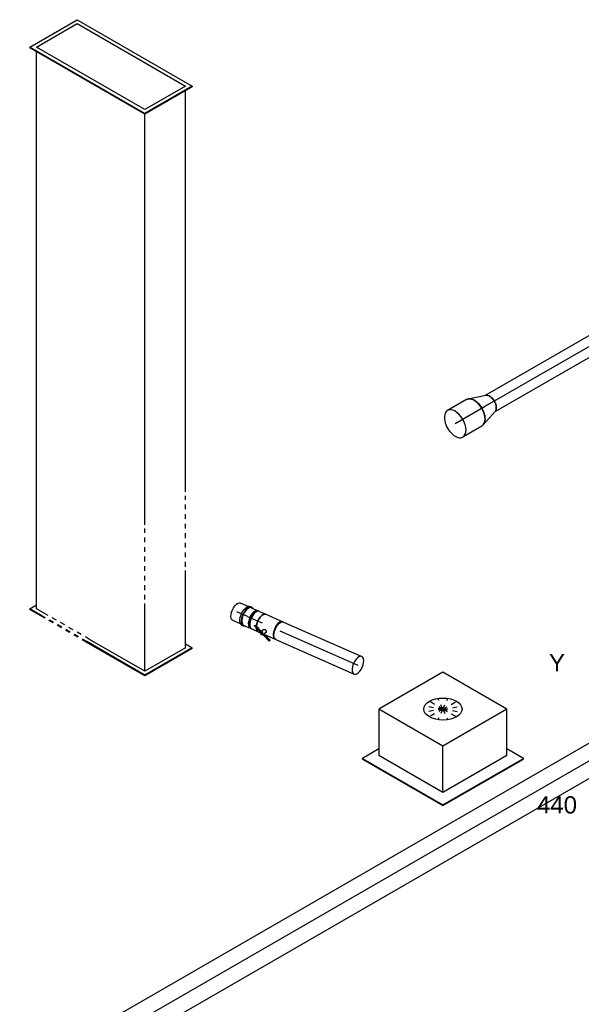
# Model space of a CAD drawing. Extents: x -257677 to 221252, y -185516 to 120782.
# Tile 158 of 171: x -44600 to -41667, y -7060 to -1915. Entities that reach past the tile are written whole.
import ezdxf
from ezdxf.enums import TextEntityAlignment as Align
from ezdxf.lldxf.tags import DXFTag

# ---------------------------------------------------------------- set-up
doc = ezdxf.new("R2010")
doc.units = 0
doc.header["$LTSCALE"] = 50
doc.linetypes.add('STREEPJES', pattern=[0.1, 0.05, -0.05])
doc.layers.get('0').update_dxf_attribs({"linetype": 'CONTINUOUS'})
for name, color, linetype in [('WL570---_RETOUR', 112, 'CONTINUOUS'), ('WL570---_RETOUR_HL', 8, 'CONTINUOUS'), ('WL570---_RETOUR_RST', 2, 'CONTINUOUS'), ('WL570---_RETOUR_RST_HL', 1, 'CONTINUOUS'), ('WL570---_TOEVOER', 3, 'CONTINUOUS'), ('WL570---_TOEVOER_HL', 8, 'CONTINUOUS'), ('WM570---_RETOUR_PR', 1, 'CONTINUOUS'), ('WM570---_RETOUR_RST_PR', 1, 'CONTINUOUS'), ('WM570---_TOEVOER_PR', 1, 'CONTINUOUS')]:
    doc.layers.add(name, color=color, linetype=linetype)
doc.styles.add('BURO-018', font='ARIAL.TTF', dxfattribs={"height": 63})
tags = doc.linetypes.add('CENTER2', pattern=[28.575, 19.05, -3.175, 3.175, -3.175]).pattern_tags.tags
tags[10:11] = [DXFTag(74, 4), DXFTag(75, 0), DXFTag(340, '0'), DXFTag(46, 1.0), DXFTag(50, 0.0), DXFTag(44, 0.0), DXFTag(45, 0.0)]
tags[8:9] = [DXFTag(74, 4), DXFTag(75, 0), DXFTag(340, '0'), DXFTag(46, 1.0), DXFTag(50, 0.0), DXFTag(44, 0.0), DXFTag(45, 0.0)]
tags[6:7] = [DXFTag(74, 4), DXFTag(75, 0), DXFTag(340, '0'), DXFTag(46, 1.0), DXFTag(50, 0.0), DXFTag(44, 0.0), DXFTag(45, 0.0)]
tags[4:5] = [DXFTag(74, 4), DXFTag(75, 0), DXFTag(340, '0'), DXFTag(46, 1.0), DXFTag(50, 0.0), DXFTag(44, 0.0), DXFTag(45, 0.0)]

# ---------------------------------------------------------------- blocks, each defined once
blk = doc.blocks.new('*U1305')
at = {"color": 0, "ltscale": 10}
for p, q in [((0, 50, 12127.9), (905.6, 50, 12127.9)), ((0, -50, 12127.9), (905.6, -50, 12127.9))]:
    blk.add_line(p, q, dxfattribs=at)
at = {"color": 0, "ltscale": 10, "extrusion": (9.9638e-19, 6.35235e-17, -1)}
blk.add_ellipse((0, 0, 12127.9), major_axis=(0, -50), ratio=0.57735, start_param=0, end_param=3.141593, dxfattribs=at)
at = {"color": 0, "ltscale": 10}
blk.add_ellipse((908.4, 0, 12127.9), major_axis=(0, -50), ratio=0.57735, start_param=3.330272, end_param=6.094506, dxfattribs=at)
at = {"layer": 'WL570---_RETOUR_HL', "linetype": 'CENTER2'}
blk.add_line((0, 0, 12127.9), (908.4, 0, 12127.9), dxfattribs=at)
at = {"layer": 'WM570---_RETOUR_PR', "color": 1, "style": 'BURO-018'}
blk.add_attdef('POSNR', text='', height=90, dxfattribs=at).set_placement((0, 0), align=Align.MIDDLE)
blk = doc.blocks.new('*U1306')
at = {"color": 0, "ltscale": 10}
for p, q in [((83.7, 78.6, 11485.6), (-5.4, 49.1, 11485.6)), ((83.7, -78.6, 11485.6), (-5.4, -49.1, 11485.6))]:
    blk.add_line(p, q, dxfattribs=at)
blk.add_ellipse((92.3, 0, 11485.6), major_axis=(0, -80), ratio=0.57735, start_param=3.141593, end_param=6.283185, dxfattribs=at)
at = {"color": 0, "ltscale": 10, "extrusion": (1.17463e-16, 6.03802e-17, -1)}
blk.add_ellipse((0, 0, 11485.6), major_axis=(0, -50), ratio=0.57735, start_param=0.188679, end_param=2.952914, dxfattribs=at)
at = {"layer": 'WL570---_RETOUR_HL', "linetype": 'CENTER2'}
blk.add_line((0, 0, 11485.6), (92.3, 0, 11485.6), dxfattribs=at)
for centre in [(0, 0, 11485.6), (92.3, 0, 11485.6)]:
    blk.add_circle(centre, 0.075, dxfattribs=at)
at = {"layer": 'WM570---_RETOUR_PR', "color": 1, "style": 'BURO-018'}
blk.add_attdef('POSNR', text='', height=90, dxfattribs=at).set_placement((0, 0), align=Align.MIDDLE)
blk = doc.blocks.new('*U1307')
at = {"color": 0, "ltscale": 10}
for p, q in [((0, 80, 11420.3), (114.9, 80, 11420.3)), ((0, -80, 11420.3), (114.9, -80, 11420.3))]:
    blk.add_line(p, q, dxfattribs=at)
at = {"color": 0, "ltscale": 10, "extrusion": (9.9638e-19, 6.35235e-17, -1)}
blk.add_ellipse((0, 0, 11420.3), major_axis=(0, -80), ratio=0.57735, start_param=0, end_param=3.141593, dxfattribs=at)
at = {"color": 0, "ltscale": 10}
for start_param, end_param in [(3.141593, 6.283185), (0, 3.141593)]:
    blk.add_ellipse((114.9, 0, 11420.3), major_axis=(0, -80), ratio=0.57735, start_param=start_param, end_param=end_param, dxfattribs=at)
at = {"layer": 'WL570---_RETOUR_HL', "linetype": 'CENTER2'}
blk.add_line((0, 0, 11420.3), (114.9, 0, 11420.3), dxfattribs=at)
at = {"layer": 'WM570---_RETOUR_PR', "color": 1, "style": 'BURO-018'}
blk.add_attdef('POSNR', text='', height=90, dxfattribs=at).set_placement((0, 0), align=Align.MIDDLE)
blk = doc.blocks.new('*U1312')
at = {"color": 0, "ltscale": 10}
for p, q in [((10.1, 50, 9918.8), (53.2, 50, 9918.8)), ((10.1, -50, 9918.8), (53.2, -50, 9918.8))]:
    blk.add_line(p, q, dxfattribs=at)
at = {"color": 0, "ltscale": 10, "extrusion": (1.65823e-17, -1.14043e-16, -1)}
blk.add_ellipse((53.2, 0, 9918.8), major_axis=(0, 50), ratio=0.49604, start_param=0, end_param=3.141593, dxfattribs=at)
at = {"layer": 'WL570---_RETOUR_HL', "linetype": 'CENTER2'}
blk.add_line((0, 0, 9918.8), (53.2, 0, 9918.8), dxfattribs=at)
at = {"layer": 'WM570---_RETOUR_PR', "color": 1, "style": 'BURO-018'}
blk.add_attdef('POSNR', text='', height=90, dxfattribs=at).set_placement((0, 0), align=Align.MIDDLE)
blk = doc.blocks.new('*U1313')
at = {"color": 0, "ltscale": 10}
for p, q in [((-4.3, 54, 9916.3), (4.3, 54, 9916.3)), ((-33.6, 47.5, 9916.3), (-41.3, 47.5, 9916.3)), ((-33.6, -47.5, 9916.3), (-41.3, -47.5, 9916.3)), ((-4.3, -54, 9916.3), (4.3, -54, 9916.3))]:
    blk.add_line(p, q, dxfattribs=at)
at = {"color": 0, "ltscale": 10, "extrusion": (1.65823e-17, -1.14043e-16, -1)}
for centre, start_param, end_param in [((-4.3, 0, 9916.3), 0, 3.528909), ((-4.3, 0, 9916.3), 5.895869, 6.280044), ((-4.3, 0, 9916.3), 0, 3.528909), ((-4.3, 0, 9916.3), 5.895869, 6.280044), ((4.3, 0, 9916.3), 0, 3.141593), ((4.3, 0, 9916.3), 0, 3.141593)]:
    blk.add_ellipse(centre, major_axis=(0, 54), ratio=0.49604, start_param=start_param, end_param=end_param, dxfattribs=at)
at = {"color": 0, "ltscale": 10}
blk.add_ellipse((-41.3, 0, 9916.3), major_axis=(0, 47.5), ratio=0.49604, start_param=3.141593, end_param=6.283185, dxfattribs=at)
at = {"layer": 'WL570---_RETOUR_HL', "linetype": 'CENTER2'}
blk.add_line((-4.3, 0, 9916.3), (4.3, 0, 9916.3), dxfattribs=at)
at = {"layer": 'WM570---_RETOUR_PR', "color": 1, "style": 'BURO-018'}
blk.add_attdef('POSNR', text='', height=90, dxfattribs=at).set_placement((0, 0), align=Align.MIDDLE)
blk = doc.blocks.new('*U1314')
at = {"color": 0, "ltscale": 10}
for p, q in [((-41.3, 50, 9890.2), (-4.3, 50, 9890.2)), ((-4.3, 47.5, 9890.2), (-3.4, 47.5, 9890.2)), ((4.3, 50, 9890.2), (41.3, 50, 9890.2)), ((-41.3, -50, 9890.2), (-4.3, -50, 9890.2)), ((-4.3, -47.5, 9890.2), (-3.4, -47.5, 9890.2)), ((4.3, -50, 9890.2), (41.3, -50, 9890.2))]:
    blk.add_line(p, q, dxfattribs=at)
for centre, major_axis, start_param, end_param in [((-41.3, 0, 9890.2), (0, -50), 3.141593, 6.283185), ((-4.3, 0, 9890.2), (0, -50), 3.141593, 6.459138), ((-4.3, 0, 9890.2), (0, -47.5), 3.141593, 6.283185), ((4.3, 0, 9890.2), (0, -50), 3.141593, 6.283185), ((-4.3, 0, 9890.2), (0, -50), 2.96564, 3.138451), ((41.3, 0, 9890.2), (0, -50), 3.141593, 5.277), ((41.3, 0, 9890.2), (0, -50), 5.485269, 6.283185)]:
    blk.add_ellipse(centre, major_axis=major_axis, ratio=0.49604, start_param=start_param, end_param=end_param, dxfattribs=at)
at = {"layer": 'WL570---_RETOUR_HL', "linetype": 'CENTER2'}
blk.add_line((-41.3, 0, 9890.2), (41.3, 0, 9890.2), dxfattribs=at)
at = {"layer": 'WM570---_RETOUR_PR', "color": 1, "style": 'BURO-018'}
blk.add_attdef('POSNR', text='', height=90, dxfattribs=at).set_placement((0, 0), align=Align.MIDDLE)
blk = doc.blocks.new('*U1315')
at = {"color": 2, "ltscale": 10}
for p, q in [((-48.5, 50, 9838.9), (48.5, 50, 9838.9)), ((50.3, 49.9, 9838.9), (48.5, 50, 9838.9)), ((-79.1, -29.7, 9838.9), (-78.8, -28.4, 9838.9)), ((-19.5, -54, 9838.9), (-79.1, -29.7, 9838.9)), ((-78.8, -28.4, 9838.9), (-76.4, -23.9, 9838.9)), ((-19.2, -52.7, 9838.9), (-78.8, -28.4, 9838.9)), ((-33.7, -41.3, 9838.9), (-76.4, -23.9, 9838.9)), ((-48.5, -50, 9838.9), (-35.8, -50, 9838.9)), ((-26.2, -27.9, 9838.9), (-35.9, -45.3, 9838.9)), ((-16.7, -48.2, 9838.9), (-19.2, -52.7, 9838.9)), ((26, -65.6, 9838.9), (-16.7, -48.2, 9838.9)), ((-10.3, -37.5, 9838.9), (-16.3, -48.4, 9838.9)), ((-12.4, -50, 9838.9), (48.5, -50, 9838.9)), ((48.5, -50, 9838.9), (50.3, -49.9, 9838.9)), ((-19.2, -52.7, 9838.9), (-19.5, -54, 9838.9)), ((23.3, -71.4, 9838.9), (-19.5, -54, 9838.9)), ((-18.2, -53.1, 9838.9), (-19.2, -52.7, 9838.9)), ((23.6, -70.1, 9838.9), (-18.2, -53.1, 9838.9)), ((25.7, -66.9, 9838.9), (23.3, -71.4, 9838.9)), ((23.3, -71.4, 9838.9), (23.6, -70.1, 9838.9)), ((23.6, -70.1, 9838.9), (26, -65.6, 9838.9)), ((26, -65.6, 9838.9), (25.7, -66.9, 9838.9))]:
    blk.add_line(p, q, dxfattribs=at)
at = {"color": 2, "ltscale": 10, "extrusion": (-2.2424e-17, 5.07804e-17, -1)}
for start_param, end_param in [(1.006186, 3.141593), (0, 0.797917)]:
    blk.add_ellipse((-48.5, 0, 9838.9), major_axis=(0, -50), ratio=0.49604, start_param=start_param, end_param=end_param, dxfattribs=at)
at = {"color": 2, "ltscale": 10}
for centre, major_axis, ratio, start_param, end_param in [((48.5, 0, 9838.9), (0, -50), 0.49604, 3.141593, 6.283185), ((-27.8, -49.9, 9838.9), (-8.13, 4.53), 0.648545, 0, 3.141593), ((-27.8, -49.9, 9838.9), (-8.13, 4.53), 0.648545, 3.141593, 6.283185)]:
    blk.add_ellipse(centre, major_axis=major_axis, ratio=ratio, start_param=start_param, end_param=end_param, dxfattribs=at)
blk.add_spline([(-26.1, -27.9, 9838.9), (-25.7, -27.4, 9838.9), (-25.2, -26.9, 9838.9), (-24.6, -26.5, 9838.9), (-23.9, -26.2, 9838.9), (-23.2, -26, 9838.9), (-22.5, -25.8, 9838.9), (-21.7, -25.7, 9838.9), (-20.9, -25.7, 9838.9), (-20, -25.8, 9838.9), (-19.2, -26, 9838.9), (-18.3, -26.2, 9838.9), (-17.5, -26.5, 9838.9), (-16.6, -26.9, 9838.9), (-15.8, -27.4, 9838.9), (-15, -27.9, 9838.9), (-14.3, -28.5, 9838.9), (-13.5, -29.1, 9838.9), (-12.9, -29.7, 9838.9), (-12.3, -30.4, 9838.9), (-11.7, -31.1, 9838.9), (-11.2, -31.8, 9838.9), (-10.8, -32.5, 9838.9), (-10.4, -33.2, 9838.9), (-10.2, -33.9, 9838.9), (-10, -34.6, 9838.9), (-9.9, -35.3, 9838.9), (-9.8, -35.9, 9838.9), (-9.9, -36.5, 9838.9), (-10, -37, 9838.9), (-10.3, -37.5, 9838.9)], degree=3, dxfattribs=at)
at = {"layer": 'WL570---_RETOUR', "color": 1, "style": 'BURO-018'}
blk.add_attdef('I', text='', height=90, dxfattribs=at).set_placement((0, 0), align=Align.MIDDLE)
at = {"layer": 'WM570---_RETOUR_PR', "color": 1, "style": 'BURO-018'}
blk.add_attdef('POSNR', text='', height=90, dxfattribs=at).set_placement((0, 0), align=Align.MIDDLE)
blk = doc.blocks.new('*U1316')
at = {"color": 0, "ltscale": 10}
for p, q in [((0, 50, 9809.2), (446.7, 50, 9809.2)), ((0, -50, 9809.2), (446.7, -50, 9809.2))]:
    blk.add_line(p, q, dxfattribs=at)
at = {"color": 0, "ltscale": 10, "extrusion": (4.97091e-18, 1.84243e-16, -1)}
blk.add_ellipse((0, 0, 9809.2), major_axis=(0, -50), ratio=0.49604, start_param=0, end_param=3.141593, dxfattribs=at)
at = {"color": 0, "ltscale": 10}
for start_param, end_param in [(3.141593, 6.283185), (0, 3.141593)]:
    blk.add_ellipse((446.7, 0, 9809.2), major_axis=(0, -50), ratio=0.49604, start_param=start_param, end_param=end_param, dxfattribs=at)
at = {"layer": 'WL570---_RETOUR_HL', "linetype": 'CENTER2'}
blk.add_line((0, 0, 9809.2), (446.7, 0, 9809.2), dxfattribs=at)
at = {"layer": 'WM570---_RETOUR_PR', "color": 1, "style": 'BURO-018'}
blk.add_attdef('POSNR', text='', height=90, dxfattribs=at).set_placement((0, 0), align=Align.MIDDLE)
blk = doc.blocks.new('*U1320')
at = {"color": 0, "ltscale": 10}
for p, q in [((4.8, 80, 5333.7), (5157.2, 80, 5333.7)), ((4.8, -80, 5333.7), (5157.2, -80, 5333.7))]:
    blk.add_line(p, q, dxfattribs=at)
blk.add_ellipse((0, 0, 5333.7), major_axis=(0, 80), ratio=0.57735, start_param=3.348216, end_param=6.076561, dxfattribs=at)
at = {"color": 0, "ltscale": 10, "extrusion": (-4.90704e-17, 2.83308e-17, -1)}
blk.add_ellipse((5157.2, 0, 5333.7), major_axis=(0, 80), ratio=0.57735, start_param=0, end_param=3.141593, dxfattribs=at)
at = {"layer": 'WL570---_TOEVOER_HL', "linetype": 'CENTER2'}
blk.add_line((0, 0, 5333.7), (5157.2, 0, 5333.7), dxfattribs=at)
at = {"layer": 'WM570---_TOEVOER_PR', "color": 1, "style": 'BURO-018'}
blk.add_attdef('POSNR', text='', height=90, dxfattribs=at).set_placement((0, 0), align=Align.MIDDLE)
blk = doc.blocks.new('*U1423')
at = {"color": 0, "ltscale": 10}
for p, q in [((64.1, 358.4, 15018), (102.1, 424.3, 15018)), ((66.4, 355.5, 15018), (106.1, 424.3, 15018)), ((102.1, 424.3, 15018), (106.1, 424.3, 15018)), ((106.1, 424.3, 15018), (126.6, 388.9, 15018)), ((2690.4, -176.8, 15018), (3037.4, 424.3, 15018)), ((2694.4, -176.8, 15018), (3041.4, 424.3, 15018)), ((3041.4, 424.3, 15018), (3037.4, 424.3, 15018)), ((3041.4, 424.3, 15018), (3184.3, 176.8, 15018)), ((78.4, 340.8, 15018), (106.1, 388.9, 15018)), ((106.1, 388.9, 15018), (3017, 388.9, 15018)), ((2714.9, -176.8, 15018), (3041.4, 388.9, 15018)), ((3041.4, 388.9, 15018), (3163.9, 176.8, 15018)), ((3184.3, 176.8, 15018), (2837.3, -424.3, 15018)), ((3163.9, 176.8, 15018), (2837.3, -388.9, 15018)), ((-244.9, -176.8, 15018), (-68.1, 129.5, 15018)), ((-240.9, -176.8, 15018), (-65.7, 126.6, 15018)), ((-220.5, -176.8, 15018), (-53.8, 111.9, 15018)), ((-244.9, -176.8, 15018), (-240.9, -176.8, 15018)), ((-102.1, -424.3, 15018), (-244.9, -176.8, 15018)), ((-98, -424.3, 15018), (-240.9, -176.8, 15018)), ((-98, -388.9, 15018), (-220.5, -176.8, 15018)), ((-220.5, -176.8, 15018), (133.6, -176.8, 15018)), ((544.6, -176.8, 15018), (2690.4, -176.8, 15018)), ((2694.4, -176.8, 15018), (2690.4, -176.8, 15018)), ((2833.2, -424.3, 15018), (2690.4, -176.8, 15018)), ((2837.3, -424.3, 15018), (2694.4, -176.8, 15018)), ((2837.3, -388.9, 15018), (2714.9, -176.8, 15018)), ((-77.6, -388.9, 15018), (-98, -424.3, 15018)), ((-98, -388.9, 15018), (305.6, -388.9, 15018)), ((716.6, -388.9, 15018), (2812.8, -388.9, 15018)), ((-102.1, -424.3, 15018), (-98, -424.3, 15018)), ((2837.3, -424.3, 15018), (2833.2, -424.3, 15018))]:
    blk.add_line(p, q, dxfattribs=at)
at = {"color": 8, "linetype": 'STREEPJES', "ltscale": 10}
for p, q in [((-68.1, 129.5, 15018), (64.1, 358.4, 15018)), ((-65.7, 126.6, 15018), (66.4, 355.5, 15018)), ((-53.8, 111.9, 15018), (78.4, 340.8, 15018)), ((153.6, -176.8, 15018), (524.6, -176.8, 15018)), ((325.6, -388.9, 15018), (696.6, -388.9, 15018))]:
    blk.add_line(p, q, dxfattribs=at)
at = {"layer": 'WM570---_RETOUR_PR', "color": 1, "style": 'BURO-018'}
blk.add_attdef('POSNR', text='', height=90, dxfattribs=at).set_placement((0, 0), align=Align.MIDDLE)
blk = doc.blocks.new('*U1612')
at = {"color": 0, "ltscale": 10}
for p, q in [((-225.4, 278.6, 9468), (-345.8, 70, 9468)), ((160.8, 278.6, 9468), (-225.4, 278.6, 9468)), ((-32.3, -55.9, 9468), (-225.4, 278.6, 9468)), ((354, -55.9, 9468), (160.8, 278.6, 9468)), ((-430.7, 95.5, 9468), (-428.7, 99, 9468)), ((-430.7, 95.5, 9468), (-187.8, -325.3, 9468)), ((-329, 99, 9468), (-428.7, 99, 9468)), ((-428.7, 99, 9468), (-185.8, -321.7, 9468)), ((-345.8, 70, 9468), (-152.7, -264.5, 9468)), ((-152.7, -264.5, 9468), (-32.3, -55.9, 9468)), ((354, -55.9, 9468), (-32.3, -55.9, 9468)), ((233.5, -264.5, 9468), (354, -55.9, 9468)), ((300.1, -321.7, 9468), (250.3, -235.5, 9468)), ((-152.7, -264.5, 9468), (233.5, -264.5, 9468)), ((-185.8, -321.7, 9468), (-187.8, -325.3, 9468)), ((-187.8, -325.3, 9468), (298, -325.3, 9468)), ((-185.8, -321.7, 9468), (300.1, -321.7, 9468)), ((298, -325.3, 9468), (300.1, -321.7, 9468))]:
    blk.add_line(p, q, dxfattribs=at)
at = {"color": 8, "linetype": 'STREEPJES', "ltscale": 10}
for q in [(-11.9, 172.6, 9468), (23.5, 182.1, 9468), (69.8, 172.6, 9468), (-26.8, 146.7, 9468), (-17.4, 111.4, 9468), (14, 76, 9468), (58.8, 50.1, 9468), (114.6, 146.7, 9468), (105.1, 40.7, 9468), (140.5, 50.1, 9468), (155.4, 76, 9468), (145.9, 111.4, 9468)]:
    blk.add_line((64.3, 111.4, 9468), q, dxfattribs=at)
at = {"color": 0, "ltscale": 10}
blk.add_ellipse((64.3, 111.4, 9468), major_axis=(86.6, -50), ratio=0.57735, dxfattribs=at)
at = {"layer": 'WL570---_RETOUR_RST_HL', "linetype": 'CENTER2'}
blk.add_circle((0, 0, 9468), 0.075, dxfattribs=at)
at = {"layer": 'WL570---_RETOUR_RST', "color": 1, "style": 'BURO-018'}
for tag in ['MC', 'Q']:
    blk.add_attdef(tag, text='', height=90, dxfattribs=at).set_placement((0, 0), align=Align.MIDDLE)
at = {"layer": 'WM570---_RETOUR_RST_PR', "color": 1, "style": 'BURO-018'}
blk.add_attdef('POSNR', text='', height=90, dxfattribs=at).set_placement((0, 0), align=Align.MIDDLE)

msp = doc.modelspace()

# ---------------------------------------------------------------- block references
at = {"layer": 'WL570---_RETOUR'}
for name, p, rotation in [('*U1423', (-44122.75713, -5099.00846, -15017.99829), 90), ('*U1305', (-41359.15774, -3468.35971, -12127.93144), 210), ('*U1306', (-42145.82496, -3922.54224, -11485.62035), 210), ('*U1307', (-42225.79874, -3968.71512, -11420.32203), 210), ('*U1312', (-43417.26788, -5030.44292, -9918.81217), 156.1743937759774), ('*U1313', (-43413.29637, -5032.19669, -9916.33197), 156.1743937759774), ('*U1314', (-43371.51606, -5050.64631, -9890.24027), 336.1743937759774), ('*U1315', (-43289.34547, -5086.93174, -9838.92493), 336.1743937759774), ('*U1316', (-43241.72703, -5107.95939, -9809.18733), 336.1743937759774)]:
    msp.add_blockref(name, p, dxfattribs=dict(at, rotation=rotation))
at = {"layer": 'WL570---_RETOUR_RST'}
ref = msp.add_blockref('*U1612', (-42389.43294, -5646.20831, -9468.01073), dxfattribs=dict(at, rotation=29.99999999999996))
ref.add_attrib('Q', '440', dxfattribs={"color": 1, "height": 90, "style": 'BURO-018'}).set_placement((-41793.70441, -6017.71426), align=Align.MIDDLE)
ref.add_attrib('MC', 'Y', dxfattribs={"color": 1, "height": 90, "style": 'BURO-018'}).set_placement((-41793.70441, -5274.70237), align=Align.MIDDLE)
at = {"layer": 'WL570---_TOEVOER', "rotation": 30.00000000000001}
msp.add_blockref('*U1320', (-46047.12208, -8339.9891, -5333.66988), dxfattribs=at)

doc.saveas('drawing.dxf')
